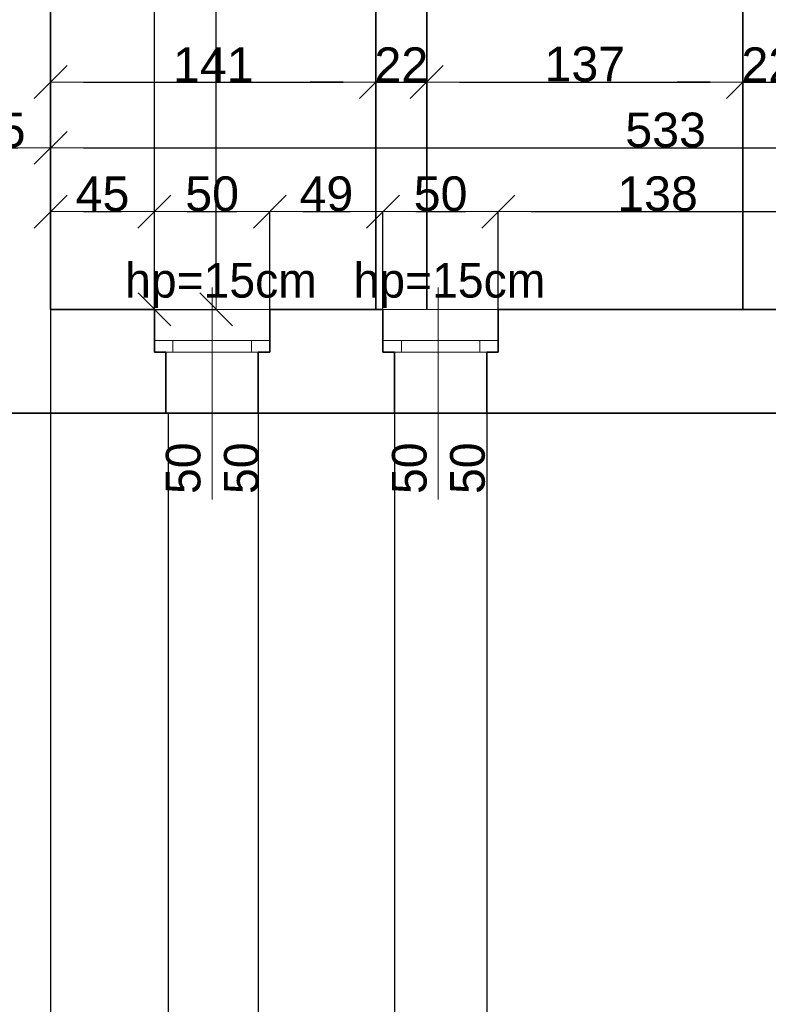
# Model space of a CAD drawing. Header units: metres. Extents: x 7506757 to 756746378, y 5735207 to 582114514.
# Tile 212 of 256: x 7544260 to 7547503, y 5924286 to 5928552. Entities that reach past the tile are written whole.
import ezdxf

# ---------------------------------------------------------------- set-up
doc = ezdxf.new("R2010")
doc.units = ezdxf.units.M
doc.header["$MEASUREMENT"] = 0
doc.header["$PDMODE"] = 2
doc.layers.get('0').update_dxf_attribs({"color": 250, "linetype": 'CONTINUOUS', "lineweight": 100, "plot": 0})
doc.layers.get('Defpoints').update_dxf_attribs({"linetype": 'CONTINUOUS'})
for name, color, linetype, lineweight in [('M_OCIANA1', 7, 'CONTINUOUS', 13), ('M_OCIANA6', 5, 'CONTINUOUS', 35), ('M_OPISY141', 7, 'CONTINUOUS', 0), ('m_umeblowanie1', 7, 'CONTINUOUS', 13), ('opis1', 7, 'CONTINUOUS', 13)]:
    doc.layers.add(name, color=color, linetype=linetype, lineweight=lineweight)
doc.layers.add('PWYMIAR', color=7, linetype='CONTINUOUS')
doc.styles.add('GENERATED_STYLE_1', font='arial.ttf')
doc.styles.add('GENERATED_STYLE_2', font='txt')
doc.dimstyles.new('GENERATED_STYLE__1', dxfattribs={"dimtxt": 150, "dimasz": 142.5, "dimexe": 0.18, "dimexo": 0, "dimgap": 0.09, "dimtad": 1, "dimdec": 0, "dimlfac": 0.1, "dimzin": 0, "dimdsep": 46, "dimtxsty": 'GENERATED_STYLE_1', "dimblk": 'ARROWHEAD_6', "dimblk1": 'ARROWHEAD_6', "dimblk2": 'ARROWHEAD_6', "dimcen": 0.09, "dimclrd": 251, "dimclre": 251, "dimclrt": 7, "dimazin": 0, "dimtfac": 1, "dimtdec": 4, "dimtmove": 0, "dimatfit": 3, "dimfxl": 0, "dimtolj": 1, "dimtzin": 0, "dimarcsym": 0})
doc.dimstyles.new('GENERATED_STYLE__2', dxfattribs={"dimtxt": 150, "dimasz": 142.5, "dimexe": 0.18, "dimexo": 0, "dimgap": 0.09, "dimtad": 1, "dimtih": 1, "dimtoh": 1, "dimdec": 0, "dimlfac": 0.1, "dimzin": 0, "dimdsep": 46, "dimtxsty": 'GENERATED_STYLE_1', "dimblk": 'ARROWHEAD_6', "dimblk1": 'ARROWHEAD_6', "dimblk2": 'ARROWHEAD_6', "dimcen": 0.09, "dimclrd": 251, "dimclre": 251, "dimclrt": 7, "dimazin": 0, "dimtfac": 1, "dimtdec": 4, "dimtmove": 0, "dimatfit": 3, "dimfxl": 0, "dimtolj": 1, "dimtzin": 0, "dimarcsym": 0})
doc.dimstyles.new('GENERATED_STYLE__4', dxfattribs={"dimtxt": 150, "dimasz": 142.5, "dimexe": 0.18, "dimexo": 0, "dimgap": 0.09, "dimtad": 1, "dimtih": 1, "dimtoh": 1, "dimdec": 0, "dimlfac": 0.1, "dimzin": 0, "dimdsep": 46, "dimtxsty": 'GENERATED_STYLE_1', "dimblk": 'ARROWHEAD_6', "dimblk1": 'ARROWHEAD_6', "dimblk2": 'ARROWHEAD_6', "dimcen": 0.09, "dimclrd": 251, "dimclre": 251, "dimclrt": 7, "dimazin": 0, "dimtfac": 1, "dimtdec": 4, "dimtmove": 2, "dimatfit": 3, "dimfxl": 0, "dimtolj": 1, "dimtzin": 0, "dimarcsym": 0})

# ---------------------------------------------------------------- blocks, each defined once
blk = doc.blocks.new('ARROWHEAD_6')
at = {"color": 0, "linetype": 'Continuous', "lineweight": 0}
for p, q in [((-0.5, -0.5), (0.5, 0.5)), ((0, 0), (-1, 0))]:
    blk.add_line(p, q, dxfattribs=at)
blk = doc.blocks.new('*D4193')
at = {"layer": 'Defpoints', "color": 0, "linetype": 'Continuous', "transparency": 16777216}
for p in [(7543943.4, 5934286.8), (7544393.4, 5933436.8), (7544393.4, 5927996.4)]:
    blk.add_point(p, dxfattribs=at)
at = {"layer": 'PWYMIAR', "color": 251, "linetype": 'Continuous', "lineweight": -2, "transparency": 16777216}
for p, q in [((7543943.4, 5934286.8), (7543943.4, 5927996.2)), ((7544393.4, 5933436.8), (7544393.4, 5927996.2)), ((7544085.9, 5927996.4), (7544250.9, 5927996.4))]:
    blk.add_line(p, q, dxfattribs=at)
at = {"layer": 'PWYMIAR', "color": 251, "linetype": 'Continuous', "lineweight": -2, "transparency": 16777216, "xscale": 142.5, "yscale": 142.5, "zscale": 142.5, "rotation": 180}
blk.add_blockref('ARROWHEAD_6', (7543943.4, 5927996.4), dxfattribs=at)
at = {"layer": 'PWYMIAR', "color": 251, "linetype": 'Continuous', "lineweight": -2, "transparency": 16777216, "xscale": 142.5, "yscale": 142.5, "zscale": 142.5}
blk.add_blockref('ARROWHEAD_6', (7544393.4, 5927996.4), dxfattribs=at)
at = {"layer": 'PWYMIAR', "color": 7, "linetype": 'Continuous', "lineweight": 13, "transparency": 16777216, "insert": (7544168.4, 5928072.7), "char_height": 150, "attachment_point": 5, "style": 'GENERATED_STYLE_1'}
blk.add_mtext('\\A1;45', dxfattribs=at)
blk = doc.blocks.new('*D4194')
at = {"layer": 'Defpoints', "color": 0, "linetype": 'Continuous', "transparency": 16777216}
for p in [(7549723.4, 5934286.8), (7544393.4, 5933436.8), (7549723.4, 5927996.4)]:
    blk.add_point(p, dxfattribs=at)
at = {"layer": 'PWYMIAR', "color": 251, "linetype": 'Continuous', "lineweight": -2, "transparency": 16777216}
for p, q in [((7549723.4, 5934286.8), (7549723.4, 5927996.2)), ((7544393.4, 5933436.8), (7544393.4, 5927996.2)), ((7544535.9, 5927996.4), (7549580.9, 5927996.4))]:
    blk.add_line(p, q, dxfattribs=at)
at = {"layer": 'PWYMIAR', "color": 251, "linetype": 'Continuous', "lineweight": -2, "transparency": 16777216, "xscale": 142.5, "yscale": 142.5, "zscale": 142.5, "rotation": 180}
blk.add_blockref('ARROWHEAD_6', (7544393.4, 5927996.4), dxfattribs=at)
at = {"layer": 'PWYMIAR', "color": 251, "linetype": 'Continuous', "lineweight": -2, "transparency": 16777216, "xscale": 142.5, "yscale": 142.5, "zscale": 142.5}
blk.add_blockref('ARROWHEAD_6', (7549723.4, 5927996.4), dxfattribs=at)
at = {"layer": 'PWYMIAR', "color": 7, "linetype": 'Continuous', "lineweight": 13, "transparency": 16777216, "insert": (7547058.4, 5928073.1), "char_height": 150, "attachment_point": 5, "style": 'GENERATED_STYLE_1'}
blk.add_mtext('\\A1;533', dxfattribs=at)
blk = doc.blocks.new('*D4209')
at = {"layer": 'Defpoints', "color": 0, "linetype": 'Continuous', "transparency": 16777216}
for p in [(7544843.4, 5927720.1), (7544393.4, 5927296.8), (7544843.4, 5927111.8)]:
    blk.add_point(p, dxfattribs=at)
at = {"layer": 'PWYMIAR', "color": 251, "linetype": 'Continuous', "lineweight": -2, "transparency": 16777216}
for p, q in [((7544393.4, 5927296.8), (7544393.4, 5927720.3)), ((7544535.9, 5927720.1), (7544700.9, 5927720.1)), ((7544843.4, 5927111.8), (7544843.4, 5927720.3))]:
    blk.add_line(p, q, dxfattribs=at)
at = {"layer": 'PWYMIAR', "color": 251, "linetype": 'Continuous', "lineweight": -2, "transparency": 16777216, "xscale": 142.5, "yscale": 142.5, "zscale": 142.5, "rotation": 180}
blk.add_blockref('ARROWHEAD_6', (7544393.4, 5927720.1), dxfattribs=at)
at = {"layer": 'PWYMIAR', "color": 251, "linetype": 'Continuous', "lineweight": -2, "transparency": 16777216, "xscale": 142.5, "yscale": 142.5, "zscale": 142.5}
blk.add_blockref('ARROWHEAD_6', (7544843.4, 5927720.1), dxfattribs=at)
at = {"layer": 'PWYMIAR', "color": 7, "linetype": 'Continuous', "lineweight": 13, "transparency": 16777216, "insert": (7544618.4, 5927796.5), "char_height": 150, "attachment_point": 5, "style": 'GENERATED_STYLE_1'}
blk.add_mtext('\\A1;45', dxfattribs=at)
blk = doc.blocks.new('*D4210')
at = {"layer": 'Defpoints', "color": 0, "linetype": 'Continuous', "transparency": 16777216}
for p in [(7545343.4, 5927720.1), (7544843.4, 5927111.8), (7545343.4, 5927111.8)]:
    blk.add_point(p, dxfattribs=at)
at = {"layer": 'PWYMIAR', "color": 251, "linetype": 'Continuous', "lineweight": -2, "transparency": 16777216}
for p, q in [((7544843.4, 5927111.8), (7544843.4, 5927720.3)), ((7544985.9, 5927720.1), (7545200.9, 5927720.1)), ((7545343.4, 5927111.8), (7545343.4, 5927720.3))]:
    blk.add_line(p, q, dxfattribs=at)
at = {"layer": 'PWYMIAR', "color": 251, "linetype": 'Continuous', "lineweight": -2, "transparency": 16777216, "xscale": 142.5, "yscale": 142.5, "zscale": 142.5, "rotation": 180}
blk.add_blockref('ARROWHEAD_6', (7544843.4, 5927720.1), dxfattribs=at)
at = {"layer": 'PWYMIAR', "color": 251, "linetype": 'Continuous', "lineweight": -2, "transparency": 16777216, "xscale": 142.5, "yscale": 142.5, "zscale": 142.5}
blk.add_blockref('ARROWHEAD_6', (7545343.4, 5927720.1), dxfattribs=at)
at = {"layer": 'PWYMIAR', "color": 7, "linetype": 'Continuous', "lineweight": 13, "transparency": 16777216, "insert": (7545093.4, 5927796.8), "char_height": 150, "attachment_point": 5, "style": 'GENERATED_STYLE_1'}
blk.add_mtext('\\A1;50', dxfattribs=at)
blk = doc.blocks.new('*D4211')
at = {"layer": 'Defpoints', "color": 0, "linetype": 'Continuous', "transparency": 16777216}
for p in [(7545833.4, 5927720.1), (7545833.4, 5927296.8), (7545343.4, 5927111.8)]:
    blk.add_point(p, dxfattribs=at)
at = {"layer": 'PWYMIAR', "color": 251, "linetype": 'Continuous', "lineweight": -2, "transparency": 16777216}
for p, q in [((7545343.4, 5927111.8), (7545343.4, 5927720.3)), ((7545485.9, 5927720.1), (7545690.9, 5927720.1)), ((7545833.4, 5927296.8), (7545833.4, 5927720.3))]:
    blk.add_line(p, q, dxfattribs=at)
at = {"layer": 'PWYMIAR', "color": 251, "linetype": 'Continuous', "lineweight": -2, "transparency": 16777216, "xscale": 142.5, "yscale": 142.5, "zscale": 142.5, "rotation": 180}
blk.add_blockref('ARROWHEAD_6', (7545343.4, 5927720.1), dxfattribs=at)
at = {"layer": 'PWYMIAR', "color": 251, "linetype": 'Continuous', "lineweight": -2, "transparency": 16777216, "xscale": 142.5, "yscale": 142.5, "zscale": 142.5}
blk.add_blockref('ARROWHEAD_6', (7545833.4, 5927720.1), dxfattribs=at)
at = {"layer": 'PWYMIAR', "color": 7, "linetype": 'Continuous', "lineweight": 13, "transparency": 16777216, "insert": (7545588.4, 5927796.8), "char_height": 150, "attachment_point": 5, "style": 'GENERATED_STYLE_1'}
blk.add_mtext('\\A1;49', dxfattribs=at)
blk = doc.blocks.new('*D4212')
at = {"layer": 'Defpoints', "color": 0, "linetype": 'Continuous', "transparency": 16777216}
for p in [(7546333.4, 5927720.1), (7545833.4, 5927296.8), (7546333.4, 5927296.8)]:
    blk.add_point(p, dxfattribs=at)
at = {"layer": 'PWYMIAR', "color": 251, "linetype": 'Continuous', "lineweight": -2, "transparency": 16777216}
for p, q in [((7545833.4, 5927296.8), (7545833.4, 5927720.3)), ((7545975.9, 5927720.1), (7546190.9, 5927720.1)), ((7546333.4, 5927296.8), (7546333.4, 5927720.3))]:
    blk.add_line(p, q, dxfattribs=at)
at = {"layer": 'PWYMIAR', "color": 251, "linetype": 'Continuous', "lineweight": -2, "transparency": 16777216, "xscale": 142.5, "yscale": 142.5, "zscale": 142.5, "rotation": 180}
blk.add_blockref('ARROWHEAD_6', (7545833.4, 5927720.1), dxfattribs=at)
at = {"layer": 'PWYMIAR', "color": 251, "linetype": 'Continuous', "lineweight": -2, "transparency": 16777216, "xscale": 142.5, "yscale": 142.5, "zscale": 142.5}
blk.add_blockref('ARROWHEAD_6', (7546333.4, 5927720.1), dxfattribs=at)
at = {"layer": 'PWYMIAR', "color": 7, "linetype": 'Continuous', "lineweight": 13, "transparency": 16777216, "insert": (7546083.4, 5927796.8), "char_height": 150, "attachment_point": 5, "style": 'GENERATED_STYLE_1'}
blk.add_mtext('\\A1;50', dxfattribs=at)
blk = doc.blocks.new('*D4213')
at = {"layer": 'Defpoints', "color": 0, "linetype": 'Continuous', "transparency": 16777216}
for p in [(7547713.4, 5927720.1), (7546333.4, 5927296.8), (7547713.4, 5927296.8)]:
    blk.add_point(p, dxfattribs=at)
at = {"layer": 'PWYMIAR', "color": 251, "linetype": 'Continuous', "lineweight": -2, "transparency": 16777216}
for p, q in [((7546333.4, 5927296.8), (7546333.4, 5927720.3)), ((7546475.9, 5927720.1), (7547570.9, 5927720.1)), ((7547713.4, 5927296.8), (7547713.4, 5927720.3))]:
    blk.add_line(p, q, dxfattribs=at)
at = {"layer": 'PWYMIAR', "color": 251, "linetype": 'Continuous', "lineweight": -2, "transparency": 16777216, "xscale": 142.5, "yscale": 142.5, "zscale": 142.5, "rotation": 180}
blk.add_blockref('ARROWHEAD_6', (7546333.4, 5927720.1), dxfattribs=at)
at = {"layer": 'PWYMIAR', "color": 251, "linetype": 'Continuous', "lineweight": -2, "transparency": 16777216, "xscale": 142.5, "yscale": 142.5, "zscale": 142.5}
blk.add_blockref('ARROWHEAD_6', (7547713.4, 5927720.1), dxfattribs=at)
at = {"layer": 'PWYMIAR', "color": 7, "linetype": 'Continuous', "lineweight": 13, "transparency": 16777216, "insert": (7547023.4, 5927796.9), "char_height": 150, "attachment_point": 5, "style": 'GENERATED_STYLE_1'}
blk.add_mtext('\\A1;138', dxfattribs=at)
blk = doc.blocks.new('*D4223')
at = {"layer": 'Defpoints', "color": 0, "linetype": 'Continuous', "transparency": 16777216}
for p in [(7544393.4, 5932536.8), (7544843.9, 5932536.8), (7544393.4, 5927296.8)]:
    blk.add_point(p, dxfattribs=at)
at = {"layer": 'PWYMIAR', "color": 251, "linetype": 'Continuous', "lineweight": -2, "transparency": 16777216}
for p, q in [((7544393.4, 5932536.8), (7544844.1, 5932536.8)), ((7544843.9, 5927439.3), (7544843.9, 5932394.3)), ((7544393.4, 5927296.8), (7544844.1, 5927296.8))]:
    blk.add_line(p, q, dxfattribs=at)
at = {"layer": 'PWYMIAR', "color": 251, "linetype": 'Continuous', "lineweight": -2, "transparency": 16777216, "xscale": 142.5, "yscale": 142.5, "zscale": 142.5}
for p, rotation in [((7544843.9, 5932536.8), 90), ((7544843.9, 5927296.8), 270)]:
    blk.add_blockref('ARROWHEAD_6', p, dxfattribs=dict(at, rotation=rotation))
at = {"layer": 'PWYMIAR', "color": 7, "linetype": 'Continuous', "lineweight": 13, "transparency": 16777216, "insert": (7544767.2, 5929916.8), "char_height": 150, "attachment_point": 5, "rotation": 90, "style": 'GENERATED_STYLE_1'}
blk.add_mtext('\\A1;524', dxfattribs=at)
blk = doc.blocks.new('*D4227')
at = {"layer": 'Defpoints', "color": 0, "linetype": 'Continuous', "transparency": 16777216}
for p in [(7544393.4, 5934286.8), (7545110.7, 5934286.8), (7544393.4, 5927296.8)]:
    blk.add_point(p, dxfattribs=at)
at = {"layer": 'PWYMIAR', "color": 251, "linetype": 'Continuous', "lineweight": -2, "transparency": 16777216}
for p, q in [((7544393.4, 5934286.8), (7545110.9, 5934286.8)), ((7545110.7, 5927439.3), (7545110.7, 5934144.3)), ((7544393.4, 5927296.8), (7545110.9, 5927296.8))]:
    blk.add_line(p, q, dxfattribs=at)
at = {"layer": 'PWYMIAR', "color": 251, "linetype": 'Continuous', "lineweight": -2, "transparency": 16777216, "xscale": 142.5, "yscale": 142.5, "zscale": 142.5}
for p, rotation in [((7545110.7, 5934286.8), 90), ((7545110.7, 5927296.8), 270)]:
    blk.add_blockref('ARROWHEAD_6', p, dxfattribs=dict(at, rotation=rotation))
at = {"layer": 'PWYMIAR', "color": 7, "linetype": 'Continuous', "lineweight": 13, "transparency": 16777216, "insert": (7545034, 5930791.8), "char_height": 150, "attachment_point": 5, "rotation": 90, "style": 'GENERATED_STYLE_1'}
blk.add_mtext('\\A1;699', dxfattribs=at)
blk = doc.blocks.new('*D4234')
at = {"layer": 'Defpoints', "color": 0, "linetype": 'Continuous', "transparency": 16777216}
for p in [(7545803.4, 5928281.5), (7544393.4, 5927295.7), (7545803.4, 5927296.8)]:
    blk.add_point(p, dxfattribs=at)
at = {"layer": 'PWYMIAR', "color": 251, "linetype": 'Continuous', "lineweight": -2, "transparency": 16777216}
for p, q in [((7544393.4, 5927295.7), (7544393.4, 5928281.7)), ((7544535.9, 5928281.5), (7545660.9, 5928281.5)), ((7545803.4, 5927296.8), (7545803.4, 5928281.7))]:
    blk.add_line(p, q, dxfattribs=at)
at = {"layer": 'PWYMIAR', "color": 251, "linetype": 'Continuous', "lineweight": -2, "transparency": 16777216, "xscale": 142.5, "yscale": 142.5, "zscale": 142.5, "rotation": 180}
blk.add_blockref('ARROWHEAD_6', (7544393.4, 5928281.5), dxfattribs=at)
at = {"layer": 'PWYMIAR', "color": 251, "linetype": 'Continuous', "lineweight": -2, "transparency": 16777216, "xscale": 142.5, "yscale": 142.5, "zscale": 142.5}
blk.add_blockref('ARROWHEAD_6', (7545803.4, 5928281.5), dxfattribs=at)
at = {"layer": 'PWYMIAR', "color": 7, "linetype": 'Continuous', "lineweight": 13, "transparency": 16777216, "insert": (7545098.4, 5928356.9), "char_height": 150, "attachment_point": 5, "style": 'GENERATED_STYLE_1'}
blk.add_mtext('\\A1;141', dxfattribs=at)
blk = doc.blocks.new('*D4235')
at = {"layer": 'Defpoints', "color": 0, "linetype": 'Continuous', "transparency": 16777216}
for p in [(7546023.4, 5928281.5), (7545803.4, 5927296.8), (7546023.4, 5927296.8)]:
    blk.add_point(p, dxfattribs=at)
at = {"layer": 'PWYMIAR', "color": 251, "linetype": 'Continuous', "lineweight": -2, "transparency": 16777216}
for p, q in [((7545660.9, 5928281.5), (7545518.4, 5928281.5)), ((7545803.4, 5927296.8), (7545803.4, 5928281.7)), ((7545803.4, 5928281.5), (7546023.4, 5928281.5)), ((7546023.4, 5927296.8), (7546023.4, 5928281.7)), ((7546165.9, 5928281.5), (7546308.4, 5928281.5))]:
    blk.add_line(p, q, dxfattribs=at)
at = {"layer": 'PWYMIAR', "color": 251, "linetype": 'Continuous', "lineweight": -2, "transparency": 16777216, "xscale": 142.5, "yscale": 142.5, "zscale": 142.5}
blk.add_blockref('ARROWHEAD_6', (7545803.4, 5928281.5), dxfattribs=at)
at = {"layer": 'PWYMIAR', "color": 251, "linetype": 'Continuous', "lineweight": -2, "transparency": 16777216, "xscale": 142.5, "yscale": 142.5, "zscale": 142.5, "rotation": 180}
blk.add_blockref('ARROWHEAD_6', (7546023.4, 5928281.5), dxfattribs=at)
at = {"layer": 'PWYMIAR', "color": 7, "linetype": 'Continuous', "lineweight": 13, "transparency": 16777216, "insert": (7545913.4, 5928356.9), "char_height": 150, "attachment_point": 5, "style": 'GENERATED_STYLE_1'}
blk.add_mtext('\\A1;22', dxfattribs=at)
blk = doc.blocks.new('*D4236')
at = {"layer": 'Defpoints', "color": 0, "linetype": 'Continuous', "transparency": 16777216}
for p in [(7547393.4, 5928281.5), (7546023.4, 5927296.8), (7547393.4, 5927292.9)]:
    blk.add_point(p, dxfattribs=at)
at = {"layer": 'PWYMIAR', "color": 251, "linetype": 'Continuous', "lineweight": -2, "transparency": 16777216}
for p, q in [((7546023.4, 5927296.8), (7546023.4, 5928281.7)), ((7546165.9, 5928281.5), (7547250.9, 5928281.5)), ((7547393.4, 5927292.9), (7547393.4, 5928281.7))]:
    blk.add_line(p, q, dxfattribs=at)
at = {"layer": 'PWYMIAR', "color": 251, "linetype": 'Continuous', "lineweight": -2, "transparency": 16777216, "xscale": 142.5, "yscale": 142.5, "zscale": 142.5, "rotation": 180}
blk.add_blockref('ARROWHEAD_6', (7546023.4, 5928281.5), dxfattribs=at)
at = {"layer": 'PWYMIAR', "color": 251, "linetype": 'Continuous', "lineweight": -2, "transparency": 16777216, "xscale": 142.5, "yscale": 142.5, "zscale": 142.5}
blk.add_blockref('ARROWHEAD_6', (7547393.4, 5928281.5), dxfattribs=at)
at = {"layer": 'PWYMIAR', "color": 7, "linetype": 'Continuous', "lineweight": 13, "transparency": 16777216, "insert": (7546708.4, 5928358.2), "char_height": 150, "attachment_point": 5, "style": 'GENERATED_STYLE_1'}
blk.add_mtext('\\A1;137', dxfattribs=at)
blk = doc.blocks.new('*D4237')
at = {"layer": 'Defpoints', "color": 0, "linetype": 'Continuous', "transparency": 16777216}
for p in [(7547613.4, 5928281.5), (7547393.4, 5927292.9), (7547613.4, 5927296.1)]:
    blk.add_point(p, dxfattribs=at)
at = {"layer": 'PWYMIAR', "color": 251, "linetype": 'Continuous', "lineweight": -2, "transparency": 16777216}
for p, q in [((7547250.9, 5928281.5), (7547108.4, 5928281.5)), ((7547393.4, 5927292.9), (7547393.4, 5928281.7)), ((7547393.4, 5928281.5), (7547613.4, 5928281.5)), ((7547613.4, 5927296.1), (7547613.4, 5928281.7)), ((7547755.9, 5928281.5), (7547898.4, 5928281.5))]:
    blk.add_line(p, q, dxfattribs=at)
at = {"layer": 'PWYMIAR', "color": 251, "linetype": 'Continuous', "lineweight": -2, "transparency": 16777216, "xscale": 142.5, "yscale": 142.5, "zscale": 142.5}
blk.add_blockref('ARROWHEAD_6', (7547393.4, 5928281.5), dxfattribs=at)
at = {"layer": 'PWYMIAR', "color": 251, "linetype": 'Continuous', "lineweight": -2, "transparency": 16777216, "xscale": 142.5, "yscale": 142.5, "zscale": 142.5, "rotation": 180}
blk.add_blockref('ARROWHEAD_6', (7547613.4, 5928281.5), dxfattribs=at)
at = {"layer": 'PWYMIAR', "color": 7, "linetype": 'Continuous', "lineweight": 13, "transparency": 16777216, "insert": (7547503.4, 5928356.9), "char_height": 150, "attachment_point": 5, "style": 'GENERATED_STYLE_1'}
blk.add_mtext('\\A1;22', dxfattribs=at)
blk = doc.blocks.new('*D4263')
at = {"layer": 'Defpoints', "color": 0, "linetype": 'Continuous', "transparency": 16777216}
for p in [(7543163.4, 5926846.8), (7544903.4, 5926846.8), (7544903.4, 5922285.5)]:
    blk.add_point(p, dxfattribs=at)
at = {"layer": 'PWYMIAR', "color": 251, "linetype": 'Continuous', "lineweight": -2, "transparency": 16777216}
for p, q in [((7543163.4, 5926846.8), (7543163.4, 5922285.3)), ((7544903.4, 5926846.8), (7544903.4, 5922285.3)), ((7543305.9, 5922285.5), (7544760.9, 5922285.5))]:
    blk.add_line(p, q, dxfattribs=at)
at = {"layer": 'PWYMIAR', "color": 251, "linetype": 'Continuous', "lineweight": -2, "transparency": 16777216, "xscale": 142.5, "yscale": 142.5, "zscale": 142.5, "rotation": 180}
blk.add_blockref('ARROWHEAD_6', (7543163.4, 5922285.5), dxfattribs=at)
at = {"layer": 'PWYMIAR', "color": 251, "linetype": 'Continuous', "lineweight": -2, "transparency": 16777216, "xscale": 142.5, "yscale": 142.5, "zscale": 142.5}
blk.add_blockref('ARROWHEAD_6', (7544903.4, 5922285.5), dxfattribs=at)
at = {"layer": 'PWYMIAR', "color": 7, "linetype": 'Continuous', "lineweight": 13, "transparency": 16777216, "insert": (7544033.4, 5922360.9), "char_height": 150, "attachment_point": 5, "style": 'GENERATED_STYLE_1'}
blk.add_mtext('\\A1;174', dxfattribs=at)
blk = doc.blocks.new('*D4264')
at = {"layer": 'Defpoints', "color": 0, "linetype": 'Continuous', "transparency": 16777216}
for p in [(7544903.4, 5926846.8), (7545293.4, 5926846.8), (7545293.4, 5922285.5)]:
    blk.add_point(p, dxfattribs=at)
at = {"layer": 'PWYMIAR', "color": 251, "linetype": 'Continuous', "lineweight": -2, "transparency": 16777216}
for p, q in [((7544903.4, 5926846.8), (7544903.4, 5922285.3)), ((7545293.4, 5926846.8), (7545293.4, 5922285.3)), ((7545045.9, 5922285.5), (7545150.9, 5922285.5))]:
    blk.add_line(p, q, dxfattribs=at)
at = {"layer": 'PWYMIAR', "color": 251, "linetype": 'Continuous', "lineweight": -2, "transparency": 16777216, "xscale": 142.5, "yscale": 142.5, "zscale": 142.5, "rotation": 180}
blk.add_blockref('ARROWHEAD_6', (7544903.4, 5922285.5), dxfattribs=at)
at = {"layer": 'PWYMIAR', "color": 251, "linetype": 'Continuous', "lineweight": -2, "transparency": 16777216, "xscale": 142.5, "yscale": 142.5, "zscale": 142.5}
blk.add_blockref('ARROWHEAD_6', (7545293.4, 5922285.5), dxfattribs=at)
at = {"layer": 'PWYMIAR', "color": 7, "linetype": 'Continuous', "lineweight": 13, "transparency": 16777216, "insert": (7545098.4, 5922362.2), "char_height": 150, "attachment_point": 5, "style": 'GENERATED_STYLE_1'}
blk.add_mtext('\\A1;39', dxfattribs=at)
blk = doc.blocks.new('*D4265')
at = {"layer": 'Defpoints', "color": 0, "linetype": 'Continuous', "transparency": 16777216}
for p in [(7545293.4, 5926846.8), (7545883.4, 5926846.8), (7545883.4, 5922285.5)]:
    blk.add_point(p, dxfattribs=at)
at = {"layer": 'PWYMIAR', "color": 251, "linetype": 'Continuous', "lineweight": -2, "transparency": 16777216}
for p, q in [((7545293.4, 5926846.8), (7545293.4, 5922285.3)), ((7545883.4, 5926846.8), (7545883.4, 5922285.3)), ((7545435.9, 5922285.5), (7545740.9, 5922285.5))]:
    blk.add_line(p, q, dxfattribs=at)
at = {"layer": 'PWYMIAR', "color": 251, "linetype": 'Continuous', "lineweight": -2, "transparency": 16777216, "xscale": 142.5, "yscale": 142.5, "zscale": 142.5, "rotation": 180}
blk.add_blockref('ARROWHEAD_6', (7545293.4, 5922285.5), dxfattribs=at)
at = {"layer": 'PWYMIAR', "color": 251, "linetype": 'Continuous', "lineweight": -2, "transparency": 16777216, "xscale": 142.5, "yscale": 142.5, "zscale": 142.5}
blk.add_blockref('ARROWHEAD_6', (7545883.4, 5922285.5), dxfattribs=at)
at = {"layer": 'PWYMIAR', "color": 7, "linetype": 'Continuous', "lineweight": 13, "transparency": 16777216, "insert": (7545588.4, 5922362.1), "char_height": 150, "attachment_point": 5, "style": 'GENERATED_STYLE_1'}
blk.add_mtext('\\A1;59', dxfattribs=at)
blk = doc.blocks.new('*D4266')
at = {"layer": 'Defpoints', "color": 0, "linetype": 'Continuous', "transparency": 16777216}
for p in [(7545883.4, 5926846.8), (7546283.4, 5926846.8), (7546283.4, 5922285.5)]:
    blk.add_point(p, dxfattribs=at)
at = {"layer": 'PWYMIAR', "color": 251, "linetype": 'Continuous', "lineweight": -2, "transparency": 16777216}
for p, q in [((7545883.4, 5926846.8), (7545883.4, 5922285.3)), ((7546283.4, 5926846.8), (7546283.4, 5922285.3)), ((7546025.9, 5922285.5), (7546140.9, 5922285.5))]:
    blk.add_line(p, q, dxfattribs=at)
at = {"layer": 'PWYMIAR', "color": 251, "linetype": 'Continuous', "lineweight": -2, "transparency": 16777216, "xscale": 142.5, "yscale": 142.5, "zscale": 142.5, "rotation": 180}
blk.add_blockref('ARROWHEAD_6', (7545883.4, 5922285.5), dxfattribs=at)
at = {"layer": 'PWYMIAR', "color": 251, "linetype": 'Continuous', "lineweight": -2, "transparency": 16777216, "xscale": 142.5, "yscale": 142.5, "zscale": 142.5}
blk.add_blockref('ARROWHEAD_6', (7546283.4, 5922285.5), dxfattribs=at)
at = {"layer": 'PWYMIAR', "color": 7, "linetype": 'Continuous', "lineweight": 13, "transparency": 16777216, "insert": (7546083.4, 5922362.1), "char_height": 150, "attachment_point": 5, "style": 'GENERATED_STYLE_1'}
blk.add_mtext('\\A1;40', dxfattribs=at)
blk = doc.blocks.new('*D4267')
at = {"layer": 'Defpoints', "color": 0, "linetype": 'Continuous', "transparency": 16777216}
for p in [(7546283.4, 5926846.8), (7547763.4, 5926846.8), (7547763.4, 5922285.5)]:
    blk.add_point(p, dxfattribs=at)
at = {"layer": 'PWYMIAR', "color": 251, "linetype": 'Continuous', "lineweight": -2, "transparency": 16777216}
for p, q in [((7546283.4, 5926846.8), (7546283.4, 5922285.3)), ((7547763.4, 5926846.8), (7547763.4, 5922285.3)), ((7546425.9, 5922285.5), (7547620.9, 5922285.5))]:
    blk.add_line(p, q, dxfattribs=at)
at = {"layer": 'PWYMIAR', "color": 251, "linetype": 'Continuous', "lineweight": -2, "transparency": 16777216, "xscale": 142.5, "yscale": 142.5, "zscale": 142.5, "rotation": 180}
blk.add_blockref('ARROWHEAD_6', (7546283.4, 5922285.5), dxfattribs=at)
at = {"layer": 'PWYMIAR', "color": 251, "linetype": 'Continuous', "lineweight": -2, "transparency": 16777216, "xscale": 142.5, "yscale": 142.5, "zscale": 142.5}
blk.add_blockref('ARROWHEAD_6', (7547763.4, 5922285.5), dxfattribs=at)
at = {"layer": 'PWYMIAR', "color": 7, "linetype": 'Continuous', "lineweight": 13, "transparency": 16777216, "insert": (7547023.4, 5922362.1), "char_height": 150, "attachment_point": 5, "style": 'GENERATED_STYLE_1'}
blk.add_mtext('\\A1;148', dxfattribs=at)
blk = doc.blocks.new('*D4278')
at = {"layer": 'Defpoints', "color": 0, "linetype": 'Continuous', "transparency": 16777216}
for p in [(7543943.4, 5927296.8), (7544393.4, 5927295.7), (7544393.4, 5921896.3)]:
    blk.add_point(p, dxfattribs=at)
at = {"layer": 'PWYMIAR', "color": 251, "linetype": 'Continuous', "lineweight": -2, "transparency": 16777216}
for p, q in [((7543943.4, 5927296.8), (7543943.4, 5921896.1)), ((7544393.4, 5927295.7), (7544393.4, 5921896.1)), ((7544085.9, 5921896.3), (7544250.9, 5921896.3))]:
    blk.add_line(p, q, dxfattribs=at)
at = {"layer": 'PWYMIAR', "color": 251, "linetype": 'Continuous', "lineweight": -2, "transparency": 16777216, "xscale": 142.5, "yscale": 142.5, "zscale": 142.5, "rotation": 180}
blk.add_blockref('ARROWHEAD_6', (7543943.4, 5921896.3), dxfattribs=at)
at = {"layer": 'PWYMIAR', "color": 251, "linetype": 'Continuous', "lineweight": -2, "transparency": 16777216, "xscale": 142.5, "yscale": 142.5, "zscale": 142.5}
blk.add_blockref('ARROWHEAD_6', (7544393.4, 5921896.3), dxfattribs=at)
at = {"layer": 'PWYMIAR', "color": 7, "linetype": 'Continuous', "lineweight": 13, "transparency": 16777216, "insert": (7544168.4, 5921972.7), "char_height": 150, "attachment_point": 5, "style": 'GENERATED_STYLE_1'}
blk.add_mtext('\\A1;45', dxfattribs=at)
blk = doc.blocks.new('*D4279')
at = {"layer": 'Defpoints', "color": 0, "linetype": 'Continuous', "transparency": 16777216}
for p in [(7544393.4, 5927295.7), (7549723.4, 5927295.7), (7549723.4, 5921896.3)]:
    blk.add_point(p, dxfattribs=at)
at = {"layer": 'PWYMIAR', "color": 251, "linetype": 'Continuous', "lineweight": -2, "transparency": 16777216}
for p, q in [((7544393.4, 5927295.7), (7544393.4, 5921896.1)), ((7549723.4, 5927295.7), (7549723.4, 5921896.1)), ((7544535.9, 5921896.3), (7549580.9, 5921896.3))]:
    blk.add_line(p, q, dxfattribs=at)
at = {"layer": 'PWYMIAR', "color": 251, "linetype": 'Continuous', "lineweight": -2, "transparency": 16777216, "xscale": 142.5, "yscale": 142.5, "zscale": 142.5, "rotation": 180}
blk.add_blockref('ARROWHEAD_6', (7544393.4, 5921896.3), dxfattribs=at)
at = {"layer": 'PWYMIAR', "color": 251, "linetype": 'Continuous', "lineweight": -2, "transparency": 16777216, "xscale": 142.5, "yscale": 142.5, "zscale": 142.5}
blk.add_blockref('ARROWHEAD_6', (7549723.4, 5921896.3), dxfattribs=at)
at = {"layer": 'PWYMIAR', "color": 7, "linetype": 'Continuous', "lineweight": 13, "transparency": 16777216, "insert": (7547058.4, 5921973), "char_height": 150, "attachment_point": 5, "style": 'GENERATED_STYLE_1'}
blk.add_mtext('\\A1;533', dxfattribs=at)
blk = doc.blocks.new('*D4283')
at = {"layer": 'Defpoints', "color": 0, "linetype": 'Continuous', "transparency": 16777216}
for p in [(7549523.4, 5926846.8), (7535333.4, 5924316.8), (7549523.4, 5921507.1)]:
    blk.add_point(p, dxfattribs=at)
at = {"layer": 'PWYMIAR', "color": 251, "linetype": 'Continuous', "lineweight": -2, "transparency": 16777216}
for p, q in [((7549523.4, 5926846.8), (7549523.4, 5921506.9)), ((7535333.4, 5924316.8), (7535333.4, 5921506.9)), ((7535475.9, 5921507.1), (7549380.9, 5921507.1))]:
    blk.add_line(p, q, dxfattribs=at)
at = {"layer": 'PWYMIAR', "color": 251, "linetype": 'Continuous', "lineweight": -2, "transparency": 16777216, "xscale": 142.5, "yscale": 142.5, "zscale": 142.5, "rotation": 180}
blk.add_blockref('ARROWHEAD_6', (7535333.4, 5921507.1), dxfattribs=at)
at = {"layer": 'PWYMIAR', "color": 251, "linetype": 'Continuous', "lineweight": -2, "transparency": 16777216, "xscale": 142.5, "yscale": 142.5, "zscale": 142.5}
blk.add_blockref('ARROWHEAD_6', (7549523.4, 5921507.1), dxfattribs=at)
at = {"layer": 'PWYMIAR', "color": 7, "linetype": 'Continuous', "lineweight": 13, "transparency": 16777216, "insert": (7542428.4, 5921583.8), "char_height": 150, "attachment_point": 5, "style": 'GENERATED_STYLE_1'}
blk.add_mtext('\\A1;1419', dxfattribs=at)

msp = doc.modelspace()

# ---------------------------------------------------------------- linework, layer by layer
at = {"layer": 'M_OCIANA1', "linetype": 'Continuous'}
msp.add_line((7534733.4, 5926846.8), (7550263.4, 5926846.8), dxfattribs=at)
at = {"layer": 'M_OCIANA6', "linetype": 'Continuous'}
for p, q in [((7544393.4, 5932536.8), (7544393.4, 5927296.8)), ((7544393.4, 5927296.8), (7544843.4, 5927296.8)), ((7544843.4, 5927111.8), (7544843.4, 5927296.8)), ((7545343.4, 5927296.8), (7545833.4, 5927296.8)), ((7545343.4, 5927111.8), (7545343.4, 5927296.8)), ((7545833.4, 5927111.8), (7545833.4, 5927296.8)), ((7546333.4, 5927296.8), (7547713.4, 5927296.8)), ((7546333.4, 5927111.8), (7546333.4, 5927296.8)), ((7544843.4, 5927111.8), (7544893.4, 5927111.8)), ((7544893.4, 5927111.8), (7544893.4, 5926846.8)), ((7545343.4, 5927111.8), (7545293.4, 5927111.8)), ((7545293.4, 5927111.8), (7545293.4, 5926846.8)), ((7545833.4, 5927111.8), (7545883.4, 5927111.8)), ((7545883.4, 5927111.8), (7545883.4, 5926846.8)), ((7546333.4, 5927111.8), (7546283.4, 5927111.8)), ((7546283.4, 5927111.8), (7546283.4, 5926846.8)), ((7535333.4, 5926846.8), (7549523.4, 5926846.8)), ((7543163.4, 5926846.8), (7544903.4, 5926846.8)), ((7545293.4, 5926846.8), (7545883.4, 5926846.8)), ((7546283.4, 5926846.8), (7547763.4, 5926846.8))]:
    msp.add_line(p, q, dxfattribs=at)
at = {"layer": 'M_OCIANA6'}
for p, q in [((7545803.4, 5932030.2), (7545803.4, 5927296.8)), ((7546023.4, 5931744.5), (7546023.4, 5927296.8)), ((7547393.4, 5929964.8), (7547393.4, 5927292.9))]:
    msp.add_line(p, q, dxfattribs=at)
at = {"layer": 'M_OPISY141', "linetype": 'Continuous'}
for p, q in [((7545093.4, 5926473.6), (7545093.4, 5927391.9)), ((7546073.4, 5926473.6), (7546073.4, 5927391.9))]:
    msp.add_line(p, q, dxfattribs=at)
at = {"layer": 'm_umeblowanie1', "linetype": 'Continuous'}
for p, q in [((7544843.4, 5927296.8), (7545343.4, 5927296.8)), ((7545833.4, 5927296.8), (7546333.4, 5927296.8)), ((7544843.4, 5927161.8), (7545343.4, 5927161.8)), ((7544923.4, 5927111.8), (7544923.4, 5927161.8)), ((7545263.4, 5927111.8), (7545263.4, 5927161.8)), ((7545833.4, 5927161.8), (7546333.4, 5927161.8)), ((7545913.4, 5927111.8), (7545913.4, 5927161.8)), ((7546253.4, 5927111.8), (7546253.4, 5927161.8)), ((7544893.4, 5927111.8), (7545293.4, 5927111.8)), ((7545883.4, 5927111.8), (7546283.4, 5927111.8)), ((7544893.4, 5926846.8), (7545293.4, 5926846.8)), ((7545883.4, 5926846.8), (7546283.4, 5926846.8))]:
    msp.add_line(p, q, dxfattribs=at)

# ---------------------------------------------------------------- texts
at = {"layer": 'opis1', "linetype": 'Continuous', "char_height": 150, "attachment_point": 3, "style": 'GENERATED_STYLE_2'}
for insert in [(7545547, 5927497.6), (7546537, 5927497.6)]:
    msp.add_mtext('{hp=15cm}', dxfattribs=dict(at, insert=insert))
at = {"layer": 'opis1', "linetype": 'Continuous', "char_height": 150, "width": 349.992, "attachment_point": 1, "rotation": 90, "line_spacing_factor": 1.007581, "style": 'GENERATED_STYLE_2'}
for insert in [(7544892.6, 5926496.8), (7545872.6, 5926496.8)]:
    msp.add_mtext('{50\\P50}', dxfattribs=dict(at, insert=insert))

# ---------------------------------------------------------------- dimensions: what is measured, and where the dimension line sits
at = {"layer": 'PWYMIAR', "color": 251, "linetype": 'Continuous', "lineweight": 13}
for base, p2, picture, middle in [((7545110.7, 5934286.8), (7544393.4, 5934286.8), '*D4227', (7545034, 5930791.8)), ((7544843.9, 5932536.8), (7544393.4, 5932536.8), '*D4223', (7544767.2, 5929916.8))]:
    dim = msp.add_linear_dim(base=base, p1=(7544393.4, 5927296.8), p2=p2, angle=90, dimstyle='GENERATED_STYLE__1', dxfattribs=at)
    dim.commit()
    dim.dimension.update_dxf_attribs({"geometry": picture, "text_midpoint": middle})
for base, p1, p2, dimstyle, picture, middle in [((7544393.4, 5927996.4), (7543943.4, 5934286.8), (7544393.4, 5933436.8), 'GENERATED_STYLE__2', '*D4193', (7544168.4, 5928072.7)), ((7549723.4, 5927996.4), (7544393.4, 5933436.8), (7549723.4, 5934286.8), 'GENERATED_STYLE__2', '*D4194', (7547058.4, 5928073.1)), ((7545803.4, 5928281.5), (7544393.4, 5927295.7), (7545803.4, 5927296.8), 'GENERATED_STYLE__4', '*D4234', (7545098.4, 5928356.9)), ((7546023.4, 5928281.5), (7545803.4, 5927296.8), (7546023.4, 5927296.8), 'GENERATED_STYLE__4', '*D4235', (7545913.4, 5928356.9)), ((7547393.4, 5928281.5), (7546023.4, 5927296.8), (7547393.4, 5927292.9), 'GENERATED_STYLE__2', '*D4236', (7546708.4, 5928358.2)), ((7547613.4, 5928281.5), (7547393.4, 5927292.9), (7547613.4, 5927296.1), 'GENERATED_STYLE__4', '*D4237', (7547503.4, 5928356.9)), ((7545343.4, 5927720.1), (7544843.4, 5927111.8), (7545343.4, 5927111.8), 'GENERATED_STYLE__2', '*D4210', (7545093.4, 5927796.8)), ((7545833.4, 5927720.1), (7545343.4, 5927111.8), (7545833.4, 5927296.8), 'GENERATED_STYLE__2', '*D4211', (7545588.4, 5927796.8)), ((7546333.4, 5927720.1), (7545833.4, 5927296.8), (7546333.4, 5927296.8), 'GENERATED_STYLE__2', '*D4212', (7546083.4, 5927796.8)), ((7547713.4, 5927720.1), (7546333.4, 5927296.8), (7547713.4, 5927296.8), 'GENERATED_STYLE__2', '*D4213', (7547023.4, 5927796.9)), ((7544843.4, 5927720.1), (7544393.4, 5927296.8), (7544843.4, 5927111.8), 'GENERATED_STYLE__2', '*D4209', (7544618.4, 5927796.5)), ((7544393.4, 5921896.3), (7543943.4, 5927296.8), (7544393.4, 5927295.7), 'GENERATED_STYLE__2', '*D4278', (7544168.4, 5921972.7)), ((7549723.4, 5921896.3), (7544393.4, 5927295.7), (7549723.4, 5927295.7), 'GENERATED_STYLE__2', '*D4279', (7547058.4, 5921973)), ((7549523.4, 5921507.1), (7535333.4, 5924316.8), (7549523.4, 5926846.8), 'GENERATED_STYLE__2', '*D4283', (7542428.4, 5921583.8)), ((7544903.4, 5922285.5), (7543163.4, 5926846.8), (7544903.4, 5926846.8), 'GENERATED_STYLE__2', '*D4263', (7544033.4, 5922360.9)), ((7545293.4, 5922285.5), (7544903.4, 5926846.8), (7545293.4, 5926846.8), 'GENERATED_STYLE__2', '*D4264', (7545098.4, 5922362.2)), ((7545883.4, 5922285.5), (7545293.4, 5926846.8), (7545883.4, 5926846.8), 'GENERATED_STYLE__2', '*D4265', (7545588.4, 5922362.1)), ((7546283.4, 5922285.5), (7545883.4, 5926846.8), (7546283.4, 5926846.8), 'GENERATED_STYLE__2', '*D4266', (7546083.4, 5922362.1)), ((7547763.4, 5922285.5), (7546283.4, 5926846.8), (7547763.4, 5926846.8), 'GENERATED_STYLE__2', '*D4267', (7547023.4, 5922362.1))]:
    dim = msp.add_linear_dim(base=base, p1=p1, p2=p2, dimstyle=dimstyle, dxfattribs=at)
    dim.commit()
    dim.dimension.update_dxf_attribs({"geometry": picture, "text_midpoint": middle})

doc.saveas('drawing.dxf')
